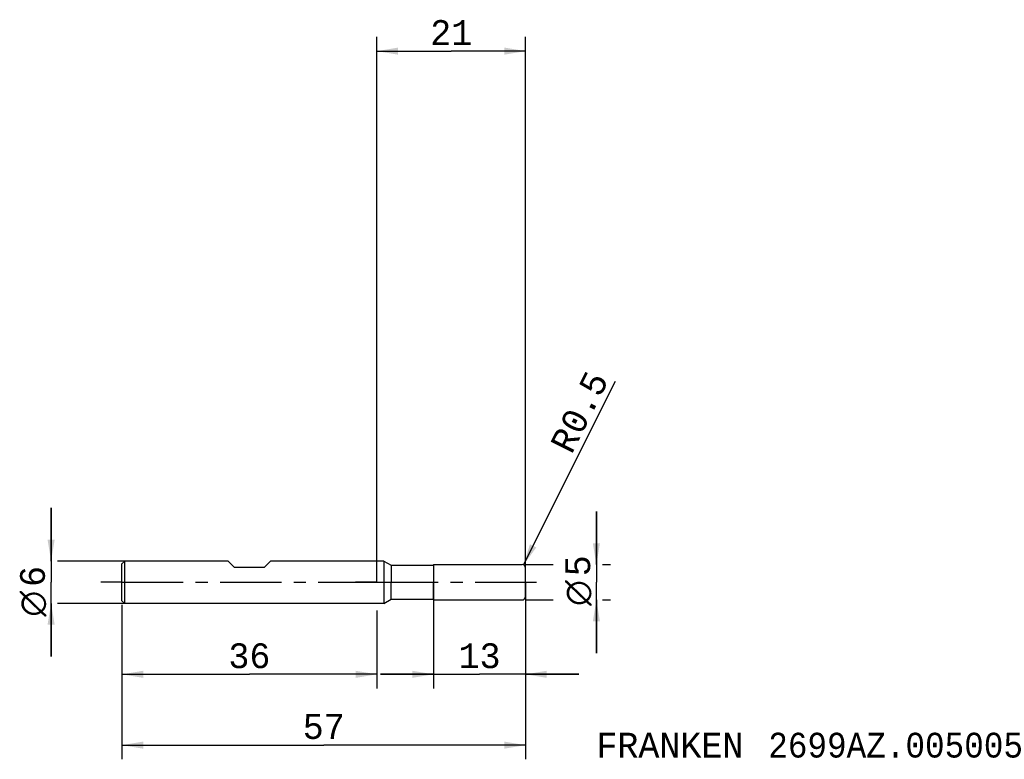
# Model space of a CAD drawing. Extents: x -50 to 89, y -25 to 79.
import ezdxf
from ezdxf.enums import TextEntityAlignment as Align

# ---------------------------------------------------------------- set-up
doc = ezdxf.new("R2010")
doc.units = 0
doc.header["$LTSCALE"] = 23.1
doc.linetypes.add('CENTER', pattern=[0.6, 0.375, -0.075, 0.075, -0.075])
doc.layers.get('0').update_dxf_attribs({"linetype": 'CONTINUOUS'})
for name, color, linetype in [('1', 4, 'CONTINUOUS'), ('2', 7, 'CONTINUOUS'), ('4', 2, 'CENTER'), ('SK1', 4, 'CONTINUOUS'), ('SK2', 7, 'CONTINUOUS'), ('SK4', 2, 'CENTER'), ('SK6', 5, 'CONTINUOUS')]:
    doc.layers.add(name, color=color, linetype=linetype)
doc.styles.add('TEXTSTYLE_1', font='gdt', dxfattribs={"width": 0.8})
doc.styles.add('TEXTSTYLE_2', font='monos.ttf')
doc.dimstyles.new('DIMSTYLE_1', dxfattribs={"dimtxt": 3.5, "dimasz": 3, "dimexe": 2, "dimexo": 0, "dimgap": 0.875, "dimtad": 1, "dimdec": 3, "dimtxsty": 'TEXTSTYLE_2', "dimblk": '_FILLED', "dimblk1": '_FILLED', "dimblk2": '_FILLED', "dimcen": 0.09, "dimclrt": 5, "dimazin": 2, "dimtfac": 1, "dimtdec": 3, "dimtofl": 0, "dimtmove": 0, "dimatfit": 3, "dimtolj": 1})
doc.dimstyles.new('DIMSTYLE_2', dxfattribs={"dimtxt": 3.5, "dimasz": 3, "dimexe": 2, "dimexo": 0, "dimgap": 0.875, "dimtad": 1, "dimdec": 3, "dimtxsty": 'TEXTSTYLE_2', "dimblk": '_FILLED', "dimblk1": '_FILLED', "dimblk2": '_FILLED', "dimcen": 0.09, "dimclrt": 5, "dimazin": 2, "dimtp": 0.2, "dimtm": 0.2, "dimtfac": 1, "dimtdec": 3, "dimtofl": 0, "dimtmove": 0, "dimatfit": 3, "dimtolj": 1})
doc.dimstyles.new('DIMSTYLE_3', dxfattribs={"dimtxt": 3.5, "dimasz": 3, "dimexe": 2, "dimexo": 0, "dimtad": 1, "dimdec": 3, "dimtxsty": 'TEXTSTYLE_2', "dimblk": '_FILLED', "dimblk1": '_FILLED', "dimblk2": '_FILLED', "dimcen": 0.09, "dimclrt": 5, "dimazin": 2, "dimtp": 0.1, "dimtm": 0.1, "dimtfac": 1, "dimtdec": 3, "dimtofl": 0, "dimtmove": 0, "dimatfit": 3, "dimtolj": 1})
doc.dimstyles.new('DIMSTYLE_4', dxfattribs={"dimtxt": 3.5, "dimasz": 3, "dimexe": 2, "dimexo": 0, "dimgap": 0.875, "dimtad": 1, "dimdec": 3, "dimtxsty": 'TEXTSTYLE_2', "dimblk": '_FILLED', "dimblk1": '_FILLED', "dimblk2": '_FILLED', "dimcen": 0.09, "dimclrt": 5, "dimazin": 2, "dimtp": 0.1, "dimtm": 0.1, "dimtfac": 1, "dimtdec": 3, "dimtofl": 0, "dimtmove": 0, "dimatfit": 3, "dimtolj": 1})
doc.dimstyles.new('DIMSTYLE_5', dxfattribs={"dimtxt": 3.5, "dimasz": 3, "dimexe": 2, "dimexo": 0, "dimgap": 0.875, "dimtad": 1, "dimdec": 3, "dimtxsty": 'TEXTSTYLE_2', "dimblk": '_FILLED', "dimblk1": '_FILLED', "dimblk2": '_FILLED', "dimcen": 0.09, "dimclrt": 5, "dimazin": 2, "dimtp": 0.3, "dimtm": 0.3, "dimtfac": 1, "dimtdec": 3, "dimtofl": 0, "dimtmove": 0, "dimatfit": 3, "dimtolj": 1})

# ---------------------------------------------------------------- blocks, each defined once
blk = doc.blocks.new('_FILLED')
at = {"color": 0, "linetype": 'BYBLOCK'}
blk.add_solid([(0, 0), (-1, 0.167), (-1, -0.167)], dxfattribs=at)
blk = doc.blocks.new('*D0')
at = {"layer": '2', "color": 7, "linetype": 'CONTINUOUS'}
for p, q in [((8, 0), (8, -15)), ((21, 0), (21, -15)), ((8, -13), (0.5, -13)), ((0.5, -13), (14.5, -13)), ((28.5, -13), (14.5, -13)), ((21, -13), (28.5, -13))]:
    blk.add_line(p, q, dxfattribs=at)
at = {"layer": '2', "color": 7, "linetype": 'CONTINUOUS', "xscale": 3, "yscale": 3, "zscale": 3}
blk.add_blockref('_FILLED', (8, -13), dxfattribs=at)
at = {"layer": '2', "color": 7, "linetype": 'CONTINUOUS', "xscale": 3, "yscale": 3, "zscale": 3, "rotation": 180}
blk.add_blockref('_FILLED', (21, -13), dxfattribs=at)
at = {"layer": '2', "color": 7, "linetype": 'CONTINUOUS', "style": 'TEXTSTYLE_2'}
blk.add_text('13', height=3.5, dxfattribs=at).set_placement((14.5, -12.125), align=Align.CENTER)
blk = doc.blocks.new('*D1')
at = {"layer": '2', "color": 7, "linetype": 'CONTINUOUS'}
for p, q in [((31, 2.5), (31, 10)), ((31, 10), (31, 0)), ((21, 2.5), (24.88, 2.5)), ((31.88, 2.5), (33, 2.5)), ((31, -10), (31, 0)), ((21, -2.5), (24.88, -2.5)), ((31, -2.5), (31, -10)), ((31.88, -2.5), (33, -2.5))]:
    blk.add_line(p, q, dxfattribs=at)
at = {"layer": '2', "color": 7, "linetype": 'CONTINUOUS', "xscale": 3, "yscale": 3, "zscale": 3}
for p, rotation in [((31, 2.5), 270), ((31, -2.5), 90)]:
    blk.add_blockref('_FILLED', p, dxfattribs=dict(at, rotation=rotation))
at = {"layer": '2', "color": 7, "linetype": 'CONTINUOUS'}
for s, style, p in [('5', 'TEXTSTYLE_2', (30.12, 2.33)), ('n', 'TEXTSTYLE_1', (30.12, -1.52))]:
    blk.add_text(s, height=3.5, rotation=90, dxfattribs=dict(at, style=style)).set_placement(p, align=Align.CENTER)
blk = doc.blocks.new('*D2')
at = {"layer": '2', "color": 7, "linetype": 'CONTINUOUS'}
for p, q in [((0, 0), (0, 77)), ((21, 0), (21, 77)), ((0, 75), (10.5, 75)), ((21, 75), (10.5, 75))]:
    blk.add_line(p, q, dxfattribs=at)
at = {"layer": '2', "color": 7, "linetype": 'CONTINUOUS', "xscale": 3, "yscale": 3, "zscale": 3, "rotation": 180}
blk.add_blockref('_FILLED', (0, 75), dxfattribs=at)
at = {"layer": '2', "color": 7, "linetype": 'CONTINUOUS', "xscale": 3, "yscale": 3, "zscale": 3}
blk.add_blockref('_FILLED', (21, 75), dxfattribs=at)
at = {"layer": '2', "color": 7, "linetype": 'CONTINUOUS', "style": 'TEXTSTYLE_2'}
blk.add_text('21', height=3.5, dxfattribs=at).set_placement((10.5, 75.875), align=Align.CENTER)
blk = doc.blocks.new('*D3')
at = {"layer": '2', "color": 7, "linetype": 'CONTINUOUS'}
blk.add_line((20.72, 2.45), (33.69, 28.4), dxfattribs=at)
at = {"layer": '2', "color": 7, "linetype": 'CONTINUOUS', "xscale": 3, "yscale": 3, "zscale": 3, "rotation": 243.4574330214}
blk.add_blockref('_FILLED', (20.72, 2.45), dxfattribs=at)
at = {"layer": '2', "color": 7, "linetype": 'CONTINUOUS', "style": 'TEXTSTYLE_2'}
for s, p in [('0.5', (28.84, 20.65)), ('R', (27.49, 17.94))]:
    blk.add_text(s, height=3.5, rotation=63.4574, dxfattribs=at).set_placement(p)
blk = doc.blocks.new('*D4')
at = {"layer": 'SK2', "color": 7, "linetype": 'CONTINUOUS'}
for p, q in [((-36, -3.18), (-36, -25)), ((21, -3.18), (21, -25)), ((-36, -23), (-7.5, -23)), ((21, -23), (-7.5, -23))]:
    blk.add_line(p, q, dxfattribs=at)
at = {"layer": 'SK2', "color": 7, "linetype": 'CONTINUOUS', "xscale": 3, "yscale": 3, "zscale": 3, "rotation": 180}
blk.add_blockref('_FILLED', (-36, -23), dxfattribs=at)
at = {"layer": 'SK2', "color": 7, "linetype": 'CONTINUOUS', "xscale": 3, "yscale": 3, "zscale": 3}
blk.add_blockref('_FILLED', (21, -23), dxfattribs=at)
at = {"layer": 'SK2', "color": 7, "linetype": 'CONTINUOUS', "style": 'TEXTSTYLE_2'}
blk.add_text('57', height=3.5, dxfattribs=at).set_placement((-7.5, -22.12), align=Align.CENTER)
blk = doc.blocks.new('*D5')
at = {"layer": 'SK2', "color": 7, "linetype": 'CONTINUOUS'}
for p, q in [((-46, 3), (-46, 10.5)), ((-46, 10.5), (-46, 0)), ((-35.6, 3), (-45.12, 3)), ((-46, -10.5), (-46, 0)), ((-46, -3), (-46, -10.5)), ((-35.6, -3), (-45.12, -3))]:
    blk.add_line(p, q, dxfattribs=at)
at = {"layer": 'SK2', "color": 7, "linetype": 'CONTINUOUS', "xscale": 3, "yscale": 3, "zscale": 3}
for p, rotation in [((-46, 3), 270), ((-46, -3), 90)]:
    blk.add_blockref('_FILLED', p, dxfattribs=dict(at, rotation=rotation))
at = {"layer": 'SK2', "color": 7, "linetype": 'CONTINUOUS'}
for s, style, p in [('6', 'TEXTSTYLE_2', (-46.88, 0.82)), ('n', 'TEXTSTYLE_1', (-46.88, -3.03))]:
    blk.add_text(s, height=3.5, rotation=90, dxfattribs=dict(at, style=style)).set_placement(p, align=Align.CENTER)
blk = doc.blocks.new('*D6')
at = {"layer": 'SK2', "color": 7, "linetype": 'CONTINUOUS'}
for p, q in [((-36, -4), (-36, -15)), ((0, -4), (0, -15)), ((-36, -13), (-18, -13)), ((0, -13), (-18, -13))]:
    blk.add_line(p, q, dxfattribs=at)
at = {"layer": 'SK2', "color": 7, "linetype": 'CONTINUOUS', "xscale": 3, "yscale": 3, "zscale": 3, "rotation": 180}
blk.add_blockref('_FILLED', (-36, -13), dxfattribs=at)
at = {"layer": 'SK2', "color": 7, "linetype": 'CONTINUOUS', "xscale": 3, "yscale": 3, "zscale": 3}
blk.add_blockref('_FILLED', (0, -13), dxfattribs=at)
at = {"layer": 'SK2', "color": 7, "linetype": 'CONTINUOUS', "style": 'TEXTSTYLE_2'}
blk.add_text('36', height=3.5, dxfattribs=at).set_placement((-18, -12.125), align=Align.CENTER)

msp = doc.modelspace()

# ---------------------------------------------------------------- linework, layer by layer
at = {"layer": '1', "color": 4, "linetype": 'CONTINUOUS'}
for p, q in [((1, 3), (0, 3)), ((1, 3), (2, 2.4)), ((1, 3), (1, 0)), ((2, 2.4), (8, 2.4)), ((2, 2.4), (2, 0)), ((8, 2.5), (20.5, 2.5)), ((8, 2.5), (8, 2.4)), ((8, 2.4), (8, 0)), ((21, 0), (21, 2)), ((21, 0), (21, 2)), ((1, 0), (1, -3)), ((2, -2.4), (2, 0)), ((8, -2.4), (8, 0)), ((21, -2), (21, 0)), ((21, -2), (21, 0)), ((1, -3), (2, -2.4)), ((2, -2.4), (8, -2.4)), ((8, -2.5), (8, -2.4)), ((8, -2.5), (20.5, -2.5)), ((1, -3), (0, -3))]:
    msp.add_line(p, q, dxfattribs=at)
for centre, start, end in [((20.5, 2), 0, 90), ((20.5, -2), 270, 360)]:
    msp.add_arc(centre, 0.5, start, end, dxfattribs=at)
at = {"layer": '4', "color": 2, "linetype": 'CENTER'}
for q in [(-3, 0), (24, 0)]:
    msp.add_line((0, 0), q, dxfattribs=at)
at = {"layer": 'SK1', "color": 4, "linetype": 'CONTINUOUS'}
for p, q in [((-35.6, 3), (-36, 2.6)), ((-21, 3), (-35.6, 3)), ((-35.6, -3), (-35.6, 3)), ((-20.1, 2.1), (-21, 3)), ((-15.9, 2.1), (-15, 3)), ((0, 3), (-15, 3)), ((-36, -2.6), (-36, 2.6)), ((-15.9, 2.1), (-20.1, 2.1)), ((-35.6, -3), (-36, -2.6)), ((0, -3), (-35.6, -3))]:
    msp.add_line(p, q, dxfattribs=at)
at = {"layer": 'SK4', "color": 2, "linetype": 'CENTER'}
for q in [(-39, 0), (3, 0)]:
    msp.add_line((-36, 0), q, dxfattribs=at)

# ---------------------------------------------------------------- texts
at = {"layer": 'SK6', "color": 5, "linetype": 'CONTINUOUS', "style": 'TEXTSTYLE_2'}
for s, p in [('FRANKEN ', (31, -24.75)), ('2699AZ.005005', (55.2452, -24.75))]:
    msp.add_text(s, height=3.5, dxfattribs=at).set_placement(p)

# ---------------------------------------------------------------- dimensions: what is measured, and where the dimension line sits
at = {"layer": '2', "color": 2, "linetype": 'CONTINUOUS'}
for base, p1, dimstyle, picture, middle in [((21, 75), (0, 0), 'DIMSTYLE_2', '*D2', (10.0559, 75)), ((21, -13), (8, 0), 'DIMSTYLE_1', '*D0', (14.6258, -13))]:
    dim = msp.add_linear_dim(base=base, p1=p1, p2=(21, 0), dimstyle=dimstyle, dxfattribs=at)
    dim.commit()
    dim.dimension.update_dxf_attribs({"geometry": picture, "text_midpoint": middle, "dimtype": 160})
dim = msp.add_radius_dim(center=(20.5, 2), mpoint=(20.7234, 2.4473), text='R<>', dimstyle='DIMSTYLE_3', override={"dimpost": '<>'}, dxfattribs=at)
dim.commit()
dim.dimension.update_dxf_attribs({"geometry": '*D3', "text_midpoint": (28.629, 24.1482), "dimtype": 164})
dim = msp.add_linear_dim(base=(31, -2.5), p1=(21, 2.5), p2=(21, -2.5), angle=270, text='%%c<>', dimstyle='DIMSTYLE_1', dxfattribs=at)
dim.commit()
dim.dimension.update_dxf_attribs({"geometry": '*D1', "text_midpoint": (31, 0), "dimtype": 160})
at = {"layer": 'SK2', "color": 2, "linetype": 'CONTINUOUS'}
dim = msp.add_linear_dim(base=(-46, -3), p1=(-35.6, 3), p2=(-35.6, -3), angle=270, text='%%c<> ', dimstyle='DIMSTYLE_4', dxfattribs=at)
dim.commit()
dim.dimension.update_dxf_attribs({"geometry": '*D5', "text_midpoint": (-46, -1.5153), "dimtype": 160})
for base, p1, p2, dimstyle, picture, middle in [((21, -23), (-36, -3.1849), (21, -3.1849), 'DIMSTYLE_1', '*D4', (-7.515, -23)), ((0, -13), (-36, -4), (0, -4), 'DIMSTYLE_5', '*D6', (-18.0217, -13))]:
    dim = msp.add_linear_dim(base=base, p1=p1, p2=p2, dimstyle=dimstyle, dxfattribs=at)
    dim.commit()
    dim.dimension.update_dxf_attribs({"geometry": picture, "text_midpoint": middle, "dimtype": 160})

doc.saveas('drawing.dxf')
